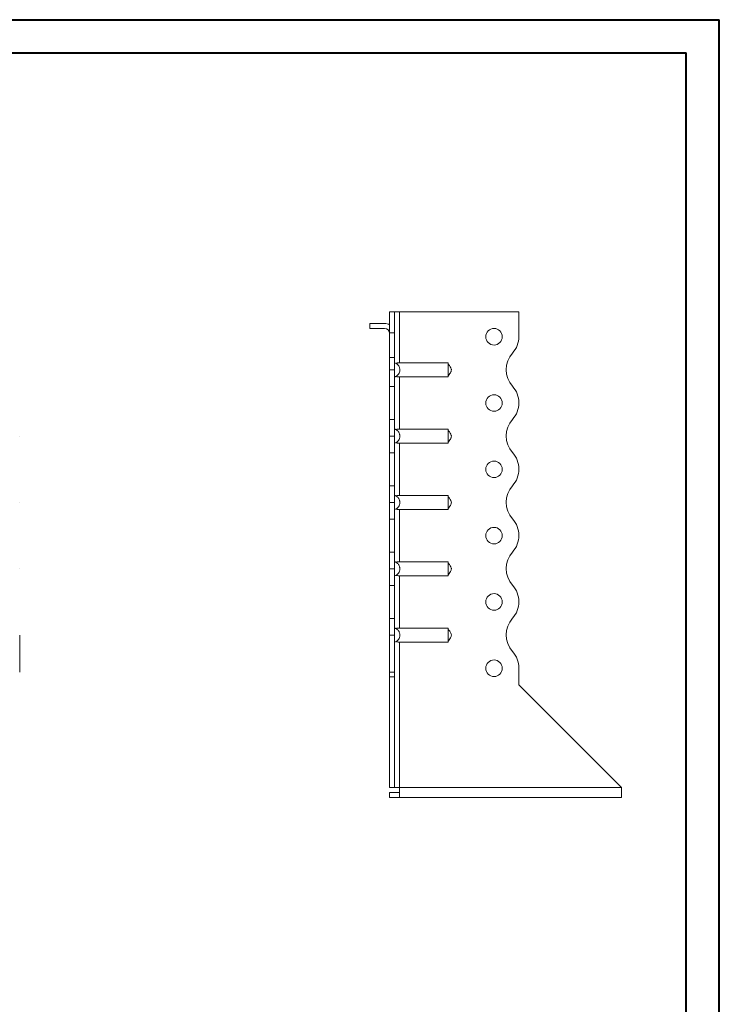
# Model space of a CAD drawing. Header units: millimetres. Extents: x 0 to 210, y 0 to 297.
# Tile 6 of 6: x 105 to 210, y 149 to 297. Entities that reach past the tile are written whole.
import ezdxf

# ---------------------------------------------------------------- set-up
doc = ezdxf.new("R2010")
doc.units = ezdxf.units.MM

msp = doc.modelspace()

# ---------------------------------------------------------------- linework, layer by layer
at = {"color": 7, "linetype": 'Continuous', "lineweight": 40}
for p, q in [((0.08, 297.21), (210.08, 297.21)), ((210.08, 0.21), (210.08, 297.21)), ((210.08, 292.21), (210.08, 297.21)), ((10.08, 292.21), (205.08, 292.21)), ((205.08, 5.21), (205.08, 292.21))]:
    msp.add_line(p, q, dxfattribs=at)
at = {"color": 7, "linetype": 'Continuous', "lineweight": 15}
for p, q in [((161.1, 253.15), (160.35, 253.15)), ((160.35, 253.15), (160.35, 250.01)), ((161.1, 253.15), (161.1, 250.01)), ((161.85, 253.15), (161.1, 253.15)), ((161.85, 245.46), (161.85, 253.15)), ((179.85, 253.15), (161.85, 253.15)), ((179.85, 249.43), (179.85, 253.15)), ((157.35, 251.4), (157.35, 250.65)), ((157.35, 251.4), (159.6, 251.4)), ((159.6, 250.65), (157.35, 250.65)), ((160.35, 250.01), (161.1, 250.01)), ((160.35, 246.27), (160.35, 250.01)), ((161.1, 250.01), (161.1, 246.27)), ((160.35, 244.4), (160.35, 246.27)), ((160.35, 246.27), (161.1, 246.27)), ((161.1, 246.27), (161.1, 244.4)), ((161.85, 245.46), (169.16, 245.46)), ((160.35, 244.4), (161.1, 244.4)), ((160.35, 241.9), (160.35, 244.4)), ((161.1, 244.4), (161.1, 241.9)), ((161.85, 243.35), (169.16, 243.35)), ((161.85, 235.46), (161.85, 243.35)), ((161.1, 241.9), (160.35, 241.9)), ((160.35, 236.9), (160.35, 241.9)), ((161.1, 236.9), (161.1, 241.9)), ((179.85, 239.43), (179.85, 239.43)), ((160.35, 236.9), (161.1, 236.9)), ((160.35, 234.4), (160.35, 236.9)), ((161.1, 236.9), (161.1, 234.4)), ((161.85, 235.46), (169.16, 235.46)), ((104.56, 234.4), (104.56, 234.4)), ((161.1, 234.4), (160.35, 234.4)), ((160.35, 231.9), (160.35, 234.4)), ((161.1, 234.4), (161.1, 231.9)), ((161.85, 233.35), (169.16, 233.35)), ((161.85, 225.46), (161.85, 233.35)), ((161.1, 231.9), (160.35, 231.9)), ((160.35, 226.9), (160.35, 231.9)), ((161.1, 226.9), (161.1, 231.9)), ((179.85, 229.43), (179.85, 229.43)), ((160.35, 226.9), (161.1, 226.9)), ((160.35, 224.4), (160.35, 226.9)), ((161.1, 226.9), (161.1, 224.4)), ((104.56, 224.4), (104.56, 224.4)), ((161.1, 224.4), (160.35, 224.4)), ((160.35, 221.9), (160.35, 224.4)), ((161.1, 224.4), (161.1, 221.9)), ((161.85, 225.46), (169.16, 225.46)), ((161.85, 223.35), (169.16, 223.35)), ((161.85, 215.46), (161.85, 223.35)), ((161.1, 221.9), (160.35, 221.9)), ((160.35, 216.9), (160.35, 221.9)), ((161.1, 216.9), (161.1, 221.9)), ((179.85, 219.43), (179.85, 219.43)), ((160.35, 216.9), (161.1, 216.9)), ((160.35, 214.4), (160.35, 216.9)), ((161.1, 216.9), (161.1, 214.4)), ((161.85, 215.46), (169.16, 215.46)), ((104.56, 214.4), (104.56, 214.4)), ((161.1, 214.4), (160.35, 214.4)), ((160.35, 211.9), (160.35, 214.4)), ((161.1, 214.4), (161.1, 211.9)), ((161.85, 213.35), (169.16, 213.35)), ((161.85, 205.46), (161.85, 213.35)), ((161.1, 211.9), (160.35, 211.9)), ((160.35, 206.9), (160.35, 211.9)), ((161.1, 206.9), (161.1, 211.9)), ((179.85, 209.43), (179.85, 209.43)), ((160.35, 206.9), (161.1, 206.9)), ((160.35, 204.4), (160.35, 206.9)), ((161.1, 206.9), (161.1, 204.4)), ((161.85, 205.46), (169.16, 205.46)), ((104.56, 204.4), (104.56, 198.82)), ((161.1, 204.4), (160.35, 204.4)), ((160.35, 204.4), (160.35, 198.82)), ((161.1, 204.4), (161.1, 198.82)), ((161.85, 203.35), (169.16, 203.35)), ((161.85, 181.4), (161.85, 203.35)), ((179.85, 196.9), (179.85, 199.43)), ((160.35, 198.82), (161.1, 198.82)), ((160.35, 198.11), (160.35, 198.82)), ((161.1, 198.11), (160.35, 198.11)), ((160.35, 181.4), (160.35, 198.11)), ((161.1, 198.82), (161.1, 198.11)), ((161.1, 181.4), (161.1, 198.11)), ((195.35, 181.4), (179.85, 196.9)), ((161.1, 181.4), (160.35, 181.4)), ((161.1, 181.4), (161.85, 181.4)), ((195.35, 181.4), (161.85, 181.4)), ((161.85, 181.4), (161.85, 179.9)), ((195.35, 181.4), (195.35, 179.9)), ((161.85, 180.65), (160.35, 180.65)), ((160.35, 180.65), (160.35, 179.9)), ((161.85, 179.9), (160.35, 179.9)), ((195.35, 179.9), (161.85, 179.9))]:
    msp.add_line(p, q, dxfattribs=at)
for centre in [(176.1, 249.4), (176.1, 239.4), (176.1, 229.4), (176.1, 219.4), (176.1, 209.4), (176.1, 199.4)]:
    msp.add_circle(centre, 1.25, dxfattribs=at)
for centre, radius, start, end in [((159.6, 249.9), 1.5, 60, 90), ((159.6, 249.9), 0.75, 0, 90), ((176.1, 249.43), 3.75, 318.1877, 0), ((181.69, 244.43), 3.75, 138.1877, 221.8123), ((176.1, 239.43), 3.75, 0, 41.8123), ((176.1, 239.43), 3.75, 318.1804, 0), ((181.69, 234.43), 3.75, 138.1804, 221.8123), ((176.1, 229.43), 3.75, 0, 41.8123), ((176.1, 229.43), 3.75, 318.1804, 0), ((181.69, 224.43), 3.75, 138.1804, 221.8123), ((176.1, 219.43), 3.75, 0, 41.8123), ((176.1, 219.43), 3.75, 318.1804, 0), ((181.69, 214.43), 3.75, 138.1804, 221.8196), ((176.1, 209.43), 3.75, 0, 41.8196), ((176.1, 209.43), 3.75, 318.1804, 0), ((181.69, 204.43), 3.75, 138.1804, 221.8196), ((176.1, 199.43), 3.75, 0, 41.8196)]:
    msp.add_arc(centre, radius, start, end, dxfattribs=at)
for points, knots in [([(161.1, 245.46), (161.16, 245.45), (161.21, 245.42), (161.32, 245.37), (161.37, 245.34), (161.47, 245.28), (161.52, 245.24), (161.6, 245.16), (161.64, 245.11), (161.71, 245.02), (161.74, 244.97), (161.8, 244.87), (161.82, 244.81), (161.86, 244.7), (161.87, 244.64), (161.89, 244.52), (161.9, 244.46), (161.9, 244.29), (161.88, 244.17), (161.8, 243.94), (161.75, 243.84), (161.61, 243.65), (161.52, 243.56), (161.37, 243.46), (161.32, 243.43), (161.21, 243.38), (161.16, 243.36), (161.1, 243.35)], [0, 0, 0, 0, 0.0625, 0.0625, 0.125, 0.125, 0.1875, 0.1875, 0.25, 0.25, 0.3125, 0.3125, 0.375, 0.375, 0.4375, 0.4375, 0.5, 0.5, 0.625, 0.625, 0.75, 0.75, 0.875, 0.875, 0.9375, 0.9375, 1, 1, 1, 1]), ([(161.32, 245.37), (161.35, 245.39), (161.39, 245.41), (161.47, 245.43), (161.51, 245.44), (161.65, 245.46), (161.75, 245.46), (161.85, 245.46)], [0, 0, 0, 0, 0.25, 0.25, 0.5, 0.5, 1, 1, 1, 1]), ([(169.16, 243.35), (169.16, 243.36), (169.16, 243.38), (169.16, 243.43), (169.16, 243.46), (169.16, 243.53), (169.16, 243.57), (169.16, 243.65), (169.16, 243.69), (169.16, 243.79), (169.16, 243.84), (169.16, 243.94), (169.16, 244), (169.16, 244.11), (169.16, 244.17), (169.16, 244.28), (169.16, 244.34), (169.16, 244.46), (169.16, 244.52), (169.16, 244.64), (169.16, 244.7), (169.16, 244.87), (169.16, 244.97), (169.16, 245.16), (169.16, 245.24), (169.16, 245.34), (169.16, 245.37), (169.16, 245.42), (169.16, 245.45), (169.16, 245.46)], [0, 0, 0, 0, 0.0625, 0.0625, 0.125, 0.125, 0.1875, 0.1875, 0.25, 0.25, 0.3125, 0.3125, 0.375, 0.375, 0.4375, 0.4375, 0.5, 0.5, 0.5625, 0.5625, 0.625, 0.625, 0.75, 0.75, 0.875, 0.875, 0.9375, 0.9375, 1, 1, 1, 1]), ([(169.16, 243.4), (169.18, 243.44), (169.21, 243.5), (169.3, 243.64), (169.44, 243.84), (169.57, 244.05), (169.65, 244.24), (169.67, 244.38), (169.65, 244.6), (169.53, 244.83), (169.37, 245.06), (169.24, 245.23), (169.19, 245.34), (169.16, 245.4)], [0, 0, 0, 0, 0.088139, 0.117702, 0.24517, 0.377665, 0.439117, 0.49621, 0.551739, 0.710391, 0.810031, 0.893587, 1, 1, 1, 1]), ([(161.85, 243.35), (161.8, 243.35), (161.75, 243.35), (161.65, 243.35), (161.6, 243.36), (161.51, 243.37), (161.47, 243.38), (161.39, 243.4), (161.35, 243.42), (161.32, 243.43)], [0, 0, 0, 0, 0.25, 0.25, 0.5, 0.5, 0.75, 0.75, 1, 1, 1, 1]), ([(161.1, 235.46), (161.16, 235.45), (161.21, 235.42), (161.32, 235.37), (161.37, 235.34), (161.47, 235.28), (161.52, 235.24), (161.6, 235.16), (161.64, 235.11), (161.71, 235.02), (161.74, 234.97), (161.8, 234.87), (161.82, 234.81), (161.86, 234.7), (161.87, 234.64), (161.89, 234.52), (161.9, 234.46), (161.9, 234.29), (161.88, 234.17), (161.8, 233.94), (161.75, 233.84), (161.61, 233.65), (161.52, 233.56), (161.37, 233.46), (161.32, 233.43), (161.21, 233.38), (161.16, 233.36), (161.1, 233.35)], [0, 0, 0, 0, 0.0625, 0.0625, 0.125, 0.125, 0.1875, 0.1875, 0.25, 0.25, 0.3125, 0.3125, 0.375, 0.375, 0.4375, 0.4375, 0.5, 0.5, 0.625, 0.625, 0.75, 0.75, 0.875, 0.875, 0.9375, 0.9375, 1, 1, 1, 1]), ([(161.32, 235.37), (161.35, 235.39), (161.39, 235.41), (161.47, 235.43), (161.51, 235.44), (161.65, 235.46), (161.75, 235.46), (161.85, 235.46)], [0, 0, 0, 0, 0.25, 0.25, 0.5, 0.5, 1, 1, 1, 1]), ([(169.16, 233.35), (169.16, 233.36), (169.16, 233.38), (169.16, 233.43), (169.16, 233.46), (169.16, 233.53), (169.16, 233.57), (169.16, 233.65), (169.16, 233.69), (169.16, 233.79), (169.16, 233.84), (169.16, 233.94), (169.16, 234), (169.16, 234.11), (169.16, 234.17), (169.16, 234.28), (169.16, 234.34), (169.16, 234.46), (169.16, 234.52), (169.16, 234.64), (169.16, 234.7), (169.16, 234.87), (169.16, 234.97), (169.16, 235.16), (169.16, 235.24), (169.16, 235.34), (169.16, 235.37), (169.16, 235.42), (169.16, 235.45), (169.16, 235.46)], [0, 0, 0, 0, 0.0625, 0.0625, 0.125, 0.125, 0.1875, 0.1875, 0.25, 0.25, 0.3125, 0.3125, 0.375, 0.375, 0.4375, 0.4375, 0.5, 0.5, 0.5625, 0.5625, 0.625, 0.625, 0.75, 0.75, 0.875, 0.875, 0.9375, 0.9375, 1, 1, 1, 1]), ([(169.16, 233.4), (169.18, 233.44), (169.21, 233.5), (169.3, 233.64), (169.44, 233.84), (169.57, 234.05), (169.65, 234.24), (169.67, 234.38), (169.65, 234.6), (169.53, 234.83), (169.37, 235.06), (169.24, 235.23), (169.19, 235.34), (169.16, 235.4)], [0, 0, 0, 0, 0.08814, 0.117703, 0.245171, 0.377665, 0.439117, 0.496208, 0.551738, 0.710391, 0.810032, 0.893587, 1, 1, 1, 1]), ([(161.85, 233.35), (161.8, 233.35), (161.75, 233.35), (161.65, 233.35), (161.6, 233.36), (161.51, 233.37), (161.47, 233.38), (161.39, 233.4), (161.35, 233.42), (161.32, 233.43)], [0, 0, 0, 0, 0.25, 0.25, 0.5, 0.5, 0.75, 0.75, 1, 1, 1, 1]), ([(161.1, 225.46), (161.16, 225.45), (161.21, 225.42), (161.32, 225.37), (161.37, 225.34), (161.47, 225.28), (161.52, 225.24), (161.6, 225.16), (161.64, 225.11), (161.71, 225.02), (161.74, 224.97), (161.8, 224.87), (161.82, 224.81), (161.86, 224.7), (161.87, 224.64), (161.89, 224.52), (161.9, 224.46), (161.9, 224.29), (161.88, 224.17), (161.8, 223.94), (161.75, 223.84), (161.61, 223.65), (161.52, 223.56), (161.37, 223.46), (161.32, 223.43), (161.21, 223.38), (161.16, 223.36), (161.1, 223.35)], [0, 0, 0, 0, 0.0625, 0.0625, 0.125, 0.125, 0.1875, 0.1875, 0.25, 0.25, 0.3125, 0.3125, 0.375, 0.375, 0.4375, 0.4375, 0.5, 0.5, 0.625, 0.625, 0.75, 0.75, 0.875, 0.875, 0.9375, 0.9375, 1, 1, 1, 1]), ([(161.32, 225.37), (161.35, 225.39), (161.39, 225.41), (161.47, 225.43), (161.51, 225.44), (161.65, 225.46), (161.75, 225.46), (161.85, 225.46)], [0, 0, 0, 0, 0.25, 0.25, 0.5, 0.5, 1, 1, 1, 1]), ([(169.16, 223.35), (169.16, 223.36), (169.16, 223.38), (169.16, 223.43), (169.16, 223.46), (169.16, 223.53), (169.16, 223.57), (169.16, 223.65), (169.16, 223.69), (169.16, 223.79), (169.16, 223.84), (169.16, 223.94), (169.16, 224), (169.16, 224.11), (169.16, 224.17), (169.16, 224.28), (169.16, 224.34), (169.16, 224.46), (169.16, 224.52), (169.16, 224.64), (169.16, 224.7), (169.16, 224.87), (169.16, 224.97), (169.16, 225.16), (169.16, 225.24), (169.16, 225.34), (169.16, 225.37), (169.16, 225.42), (169.16, 225.45), (169.16, 225.46)], [0, 0, 0, 0, 0.0625, 0.0625, 0.125, 0.125, 0.1875, 0.1875, 0.25, 0.25, 0.3125, 0.3125, 0.375, 0.375, 0.4375, 0.4375, 0.5, 0.5, 0.5625, 0.5625, 0.625, 0.625, 0.75, 0.75, 0.875, 0.875, 0.9375, 0.9375, 1, 1, 1, 1]), ([(169.16, 223.4), (169.18, 223.44), (169.21, 223.5), (169.3, 223.64), (169.44, 223.84), (169.57, 224.05), (169.65, 224.24), (169.67, 224.38), (169.65, 224.6), (169.53, 224.83), (169.37, 225.06), (169.24, 225.23), (169.19, 225.34), (169.16, 225.4)], [0, 0, 0, 0, 0.088139, 0.117704, 0.24517, 0.377665, 0.439117, 0.496208, 0.551739, 0.710391, 0.810032, 0.893587, 1, 1, 1, 1]), ([(161.85, 223.35), (161.8, 223.35), (161.75, 223.35), (161.65, 223.35), (161.6, 223.36), (161.51, 223.37), (161.47, 223.38), (161.39, 223.4), (161.35, 223.42), (161.32, 223.43)], [0, 0, 0, 0, 0.25, 0.25, 0.5, 0.5, 0.75, 0.75, 1, 1, 1, 1]), ([(161.1, 215.46), (161.16, 215.45), (161.21, 215.42), (161.32, 215.37), (161.37, 215.34), (161.47, 215.28), (161.52, 215.24), (161.6, 215.16), (161.64, 215.11), (161.71, 215.02), (161.74, 214.97), (161.8, 214.87), (161.82, 214.81), (161.86, 214.7), (161.87, 214.64), (161.89, 214.52), (161.9, 214.46), (161.9, 214.29), (161.88, 214.17), (161.8, 213.94), (161.75, 213.84), (161.61, 213.65), (161.52, 213.56), (161.37, 213.46), (161.32, 213.43), (161.21, 213.38), (161.16, 213.36), (161.1, 213.35)], [0, 0, 0, 0, 0.0625, 0.0625, 0.125, 0.125, 0.1875, 0.1875, 0.25, 0.25, 0.3125, 0.3125, 0.375, 0.375, 0.4375, 0.4375, 0.5, 0.5, 0.625, 0.625, 0.75, 0.75, 0.875, 0.875, 0.9375, 0.9375, 1, 1, 1, 1]), ([(161.32, 215.37), (161.35, 215.39), (161.39, 215.41), (161.47, 215.43), (161.51, 215.44), (161.65, 215.46), (161.75, 215.46), (161.85, 215.46)], [0, 0, 0, 0, 0.25, 0.25, 0.5, 0.5, 1, 1, 1, 1]), ([(169.16, 213.35), (169.16, 213.36), (169.16, 213.38), (169.16, 213.43), (169.16, 213.46), (169.16, 213.53), (169.16, 213.57), (169.16, 213.65), (169.16, 213.69), (169.16, 213.79), (169.16, 213.84), (169.16, 213.94), (169.16, 214), (169.16, 214.11), (169.16, 214.17), (169.16, 214.28), (169.16, 214.34), (169.16, 214.46), (169.16, 214.52), (169.16, 214.64), (169.16, 214.7), (169.16, 214.87), (169.16, 214.97), (169.16, 215.16), (169.16, 215.24), (169.16, 215.34), (169.16, 215.37), (169.16, 215.42), (169.16, 215.45), (169.16, 215.46)], [0, 0, 0, 0, 0.0625, 0.0625, 0.125, 0.125, 0.1875, 0.1875, 0.25, 0.25, 0.3125, 0.3125, 0.375, 0.375, 0.4375, 0.4375, 0.5, 0.5, 0.5625, 0.5625, 0.625, 0.625, 0.75, 0.75, 0.875, 0.875, 0.9375, 0.9375, 1, 1, 1, 1]), ([(169.16, 213.4), (169.18, 213.44), (169.21, 213.5), (169.3, 213.64), (169.44, 213.84), (169.57, 214.05), (169.65, 214.24), (169.67, 214.38), (169.65, 214.6), (169.53, 214.83), (169.37, 215.06), (169.24, 215.23), (169.19, 215.34), (169.16, 215.4)], [0, 0, 0, 0, 0.088139, 0.117704, 0.24517, 0.377665, 0.439117, 0.496208, 0.551739, 0.710391, 0.810032, 0.893587, 1, 1, 1, 1]), ([(161.85, 213.35), (161.8, 213.35), (161.75, 213.35), (161.65, 213.35), (161.6, 213.36), (161.51, 213.37), (161.47, 213.38), (161.39, 213.4), (161.35, 213.42), (161.32, 213.43)], [0, 0, 0, 0, 0.25, 0.25, 0.5, 0.5, 0.75, 0.75, 1, 1, 1, 1]), ([(161.1, 205.46), (161.16, 205.45), (161.21, 205.42), (161.32, 205.37), (161.37, 205.34), (161.47, 205.28), (161.52, 205.24), (161.6, 205.16), (161.64, 205.11), (161.71, 205.02), (161.74, 204.97), (161.8, 204.87), (161.82, 204.81), (161.86, 204.7), (161.87, 204.64), (161.89, 204.52), (161.9, 204.46), (161.9, 204.29), (161.88, 204.17), (161.8, 203.94), (161.75, 203.84), (161.61, 203.65), (161.52, 203.56), (161.37, 203.46), (161.32, 203.43), (161.21, 203.38), (161.16, 203.36), (161.1, 203.35)], [0, 0, 0, 0, 0.0625, 0.0625, 0.125, 0.125, 0.1875, 0.1875, 0.25, 0.25, 0.3125, 0.3125, 0.375, 0.375, 0.4375, 0.4375, 0.5, 0.5, 0.625, 0.625, 0.75, 0.75, 0.875, 0.875, 0.9375, 0.9375, 1, 1, 1, 1]), ([(161.32, 205.37), (161.35, 205.39), (161.39, 205.41), (161.47, 205.43), (161.51, 205.44), (161.65, 205.46), (161.75, 205.46), (161.85, 205.46)], [0, 0, 0, 0, 0.25, 0.25, 0.5, 0.5, 1, 1, 1, 1]), ([(169.16, 203.35), (169.16, 203.36), (169.16, 203.38), (169.16, 203.43), (169.16, 203.46), (169.16, 203.53), (169.16, 203.57), (169.16, 203.65), (169.16, 203.69), (169.16, 203.79), (169.16, 203.84), (169.16, 203.94), (169.16, 204), (169.16, 204.11), (169.16, 204.17), (169.16, 204.28), (169.16, 204.34), (169.16, 204.46), (169.16, 204.52), (169.16, 204.64), (169.16, 204.7), (169.16, 204.87), (169.16, 204.97), (169.16, 205.16), (169.16, 205.24), (169.16, 205.34), (169.16, 205.37), (169.16, 205.42), (169.16, 205.45), (169.16, 205.46)], [0, 0, 0, 0, 0.0625, 0.0625, 0.125, 0.125, 0.1875, 0.1875, 0.25, 0.25, 0.3125, 0.3125, 0.375, 0.375, 0.4375, 0.4375, 0.5, 0.5, 0.5625, 0.5625, 0.625, 0.625, 0.75, 0.75, 0.875, 0.875, 0.9375, 0.9375, 1, 1, 1, 1]), ([(169.16, 203.4), (169.18, 203.44), (169.21, 203.5), (169.3, 203.64), (169.44, 203.84), (169.57, 204.05), (169.65, 204.24), (169.67, 204.38), (169.65, 204.6), (169.53, 204.83), (169.37, 205.06), (169.24, 205.23), (169.19, 205.34), (169.16, 205.4)], [0, 0, 0, 0, 0.088139, 0.117704, 0.24517, 0.377665, 0.439117, 0.496208, 0.551738, 0.710391, 0.810032, 0.893587, 1, 1, 1, 1]), ([(161.85, 203.35), (161.8, 203.35), (161.75, 203.35), (161.65, 203.35), (161.6, 203.36), (161.51, 203.37), (161.47, 203.38), (161.39, 203.4), (161.35, 203.42), (161.32, 203.43)], [0, 0, 0, 0, 0.25, 0.25, 0.5, 0.5, 0.75, 0.75, 1, 1, 1, 1])]:
    msp.add_open_spline(points, degree=3, knots=knots, dxfattribs=at)

doc.saveas('drawing.dxf')
